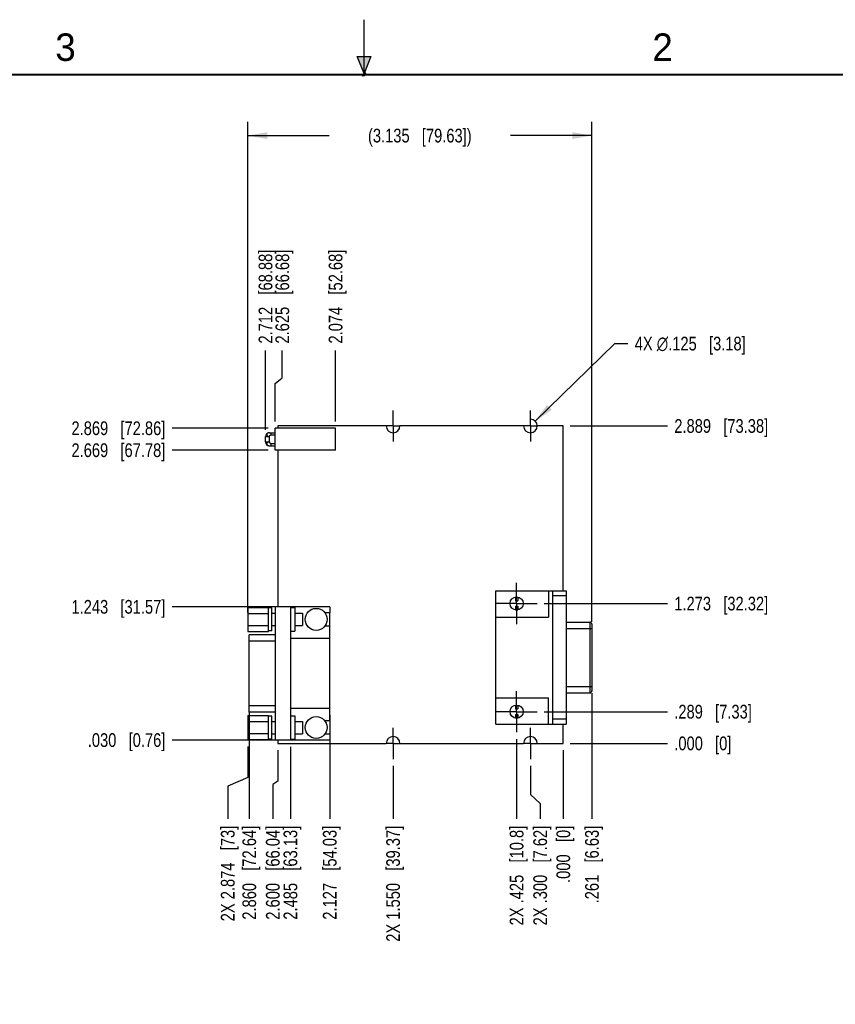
# Model space of a CAD drawing. Header units: inches. Extents: x 0 to 22, y 0 to 17.
# Tile 11 of 16: x 7.9 to 15.3, y 8 to 17. Entities that reach past the tile are written whole.
import ezdxf

# ---------------------------------------------------------------- set-up
doc = ezdxf.new("R2010")
doc.units = ezdxf.units.IN
doc.header["$LTSCALE"] = 1.21
doc.header["$MEASUREMENT"] = 0
doc.linetypes.add('CENTER', pattern=[0.6, 0.375, -0.075, 0.075, -0.075])
doc.layers.get('0').update_dxf_attribs({"linetype": 'CONTINUOUS'})
for name, color, linetype in [('02___PRT_ALL_AXES', 7, 'CONTINUOUS'), ('3_ALL_AXES', 7, 'CONTINUOUS'), ('DIMENSIONS', 7, 'CONTINUOUS')]:
    doc.layers.add(name, color=color, linetype=linetype)
doc.styles.get("Standard").update_dxf_attribs({"font": 'txt', "width": 0.8})
doc.styles.add('TEXTSTYLE_2', font='txt')
doc.dimstyles.new('DIMSTYLE_1', dxfattribs={"dimtxt": 0.125, "dimasz": 0.18, "dimexe": 0.125, "dimexo": 0.0625, "dimgap": 0.03125, "dimtad": 0, "dimtih": 1, "dimtoh": 1, "dimdec": 3, "dimzin": 4, "dimdsep": 46, "dimtxsty": 'STANDARD', "dimblk": '_FILLED', "dimblk1": '_FILLED', "dimblk2": '_FILLED', "dimcen": 0.09, "dimadec": 0, "dimazin": 0, "dimtp": 0.001, "dimtm": 0.001, "dimtfac": 1, "dimtdec": 3, "dimtofl": 0, "dimtmove": 0, "dimatfit": 3, "dimldrblk": '_FILLED', "dimfxl": 1, "dimtolj": 1, "dimtzin": 4, "dimarcsym": 0})
doc.dimstyles.new('DIMSTYLE_2', dxfattribs={"dimtxt": 0.125, "dimasz": 0.18, "dimexe": 0.125, "dimexo": 0.0625, "dimgap": 0.0625, "dimtad": 0, "dimtih": 1, "dimtoh": 1, "dimdec": 3, "dimzin": 4, "dimdsep": 46, "dimtxsty": 'STANDARD', "dimblk": '_FILLED', "dimblk1": '_FILLED', "dimblk2": '_FILLED', "dimcen": 0.09, "dimadec": 0, "dimazin": 0, "dimtp": 0.001, "dimtm": 0.001, "dimtfac": 1, "dimtdec": 3, "dimtofl": 0, "dimtmove": 0, "dimatfit": 3, "dimldrblk": '_FILLED', "dimfxl": 1, "dimtolj": 1, "dimtzin": 4, "dimarcsym": 0})
doc.dimstyles.new('DIMSTYLE_3', dxfattribs={"dimtxt": 0.125, "dimasz": 0.18, "dimexe": 0.125, "dimexo": 0.0625, "dimgap": 0.09, "dimtad": 0, "dimtih": 1, "dimtoh": 1, "dimdec": 3, "dimzin": 4, "dimdsep": 46, "dimtxsty": 'STANDARD', "dimblk": '_FILLED', "dimblk1": '_FILLED', "dimblk2": '_FILLED', "dimcen": 0.09, "dimadec": 0, "dimazin": 0, "dimtp": 0.001, "dimtm": 0.001, "dimtfac": 1, "dimtdec": 3, "dimtofl": 0, "dimtmove": 0, "dimatfit": 2, "dimldrblk": '_FILLED', "dimfxl": 1, "dimtolj": 1, "dimtzin": 4, "dimarcsym": 0})

# ---------------------------------------------------------------- blocks, each defined once
blk = doc.blocks.new('*D0')
at = {"layer": 'DIMENSIONS', "color": 2, "linetype": 'CONTINUOUS'}
blk.add_line((12.6387, 10.7014), (13.7622, 10.7014), dxfattribs=at)
at = {"layer": 'DIMENSIONS', "color": 2, "linetype": 'CONTINUOUS', "insert": (13.8247, 10.7639), "char_height": 0.125, "width": 1.125, "attachment_point": 1, "line_spacing_factor": 0.9}
blk.add_mtext('.289{\\Ftxt.shx;\\W1.000000;\\H0.125000; }[7.33]', dxfattribs=at)
blk = doc.blocks.new('_FILLED')
at = {"color": 0, "linetype": 'BYBLOCK'}
blk.add_solid([(0, 0), (-1, 0.174), (-1, -0.174)], dxfattribs=at)
blk = doc.blocks.new('*D1')
at = {"layer": 'DIMENSIONS', "color": 2, "linetype": 'CONTINUOUS'}
blk.add_line((12.8762, 10.4129), (13.7622, 10.4129), dxfattribs=at)
at = {"layer": 'DIMENSIONS', "color": 2, "linetype": 'CONTINUOUS', "insert": (13.8247, 10.4754), "char_height": 0.125, "width": 0.825, "attachment_point": 1, "line_spacing_factor": 0.9}
blk.add_mtext('.000{\\Ftxt.shx;\\W1.000000;\\H0.125000; }[0]', dxfattribs=at)
blk = doc.blocks.new('*D2')
at = {"layer": 'DIMENSIONS', "color": 2, "linetype": 'CONTINUOUS'}
blk.add_line((12.6387, 11.6854), (13.7622, 11.6854), dxfattribs=at)
at = {"layer": 'DIMENSIONS', "color": 2, "linetype": 'CONTINUOUS', "insert": (13.8247, 11.7479), "char_height": 0.125, "width": 1.325, "attachment_point": 1, "line_spacing_factor": 0.9}
blk.add_mtext('1.273{\\Ftxt.shx;\\W1.000000;\\H0.125000; }[32.32]', dxfattribs=at)
blk = doc.blocks.new('*D3')
at = {"layer": 'DIMENSIONS', "color": 2, "linetype": 'CONTINUOUS'}
blk.add_line((12.8762, 13.3019), (13.7622, 13.3019), dxfattribs=at)
at = {"layer": 'DIMENSIONS', "color": 2, "linetype": 'CONTINUOUS', "insert": (13.8247, 13.3644), "char_height": 0.125, "width": 1.325, "attachment_point": 1, "line_spacing_factor": 0.9}
blk.add_mtext('2.889{\\Ftxt.shx;\\W1.000000;\\H0.125000; }[73.38]', dxfattribs=at)
blk = doc.blocks.new('*D4')
at = {"layer": 'DIMENSIONS', "color": 2, "linetype": 'CONTINUOUS'}
for p, q in [((12.5137, 10.2074), (12.5137, 9.9471)), ((12.5137, 9.9471), (12.6032, 9.8669)), ((12.6032, 9.8669), (12.6032, 9.7254))]:
    blk.add_line(p, q, dxfattribs=at)
at = {"layer": 'DIMENSIONS', "color": 2, "linetype": 'CONTINUOUS', "insert": (12.5407, 9.6629), "char_height": 0.125, "width": 1.425, "attachment_point": 3, "rotation": 90, "line_spacing_factor": 0.9}
blk.add_mtext('2X .300{\\Ftxt.shx;\\W1.000000;\\H0.125000; }[7.62]', dxfattribs=at)
blk = doc.blocks.new('*D5')
at = {"layer": 'DIMENSIONS', "color": 2, "linetype": 'CONTINUOUS'}
blk.add_line((12.8137, 10.3504), (12.8137, 9.7254), dxfattribs=at)
at = {"layer": 'DIMENSIONS', "color": 2, "linetype": 'CONTINUOUS', "insert": (12.7512, 9.6629), "char_height": 0.125, "width": 0.825, "attachment_point": 3, "rotation": 90, "line_spacing_factor": 0.9}
blk.add_mtext('.000{\\Ftxt.shx;\\W1.000000;\\H0.125000; }[0]', dxfattribs=at)
blk = doc.blocks.new('*D6')
at = {"layer": 'DIMENSIONS', "color": 2, "linetype": 'CONTINUOUS'}
blk.add_line((12.3887, 10.4514), (12.3887, 9.7254), dxfattribs=at)
at = {"layer": 'DIMENSIONS', "color": 2, "linetype": 'CONTINUOUS', "insert": (12.3262, 9.6629), "char_height": 0.125, "width": 1.425, "attachment_point": 3, "rotation": 90, "line_spacing_factor": 0.9}
blk.add_mtext('2X .425{\\Ftxt.shx;\\W1.000000;\\H0.125000; }[10.8]', dxfattribs=at)
blk = doc.blocks.new('*D7')
at = {"layer": 'DIMENSIONS', "color": 2, "linetype": 'CONTINUOUS'}
blk.add_line((11.2637, 10.2074), (11.2637, 9.7254), dxfattribs=at)
at = {"layer": 'DIMENSIONS', "color": 2, "linetype": 'CONTINUOUS', "insert": (11.2012, 9.6629), "char_height": 0.125, "width": 1.625, "attachment_point": 3, "rotation": 90, "line_spacing_factor": 0.9}
blk.add_mtext('2X 1.550{\\Ftxt.shx;\\W1.000000;\\H0.125000; }[39.37]', dxfattribs=at)
blk = doc.blocks.new('*D8')
at = {"layer": 'DIMENSIONS', "color": 2, "linetype": 'CONTINUOUS'}
for p, q in [((9.9397, 10.3859), (9.9397, 10.1031)), ((9.9397, 10.1031), (9.7577, 10.0232)), ((9.7577, 10.0232), (9.7577, 9.7254))]:
    blk.add_line(p, q, dxfattribs=at)
at = {"layer": 'DIMENSIONS', "color": 2, "linetype": 'CONTINUOUS', "insert": (9.6952, 9.6629), "char_height": 0.125, "width": 1.325, "attachment_point": 3, "rotation": 90, "line_spacing_factor": 0.9}
blk.add_mtext('2X 2.874{\\Ftxt.shx;\\W1.000000;\\H0.125000; }[73]', dxfattribs=at)
blk = doc.blocks.new('*D9')
at = {"layer": 'DIMENSIONS', "color": 2, "linetype": 'CONTINUOUS'}
blk.add_line((9.9537, 10.6932), (9.9537, 9.7254), dxfattribs=at)
at = {"layer": 'DIMENSIONS', "color": 2, "linetype": 'CONTINUOUS', "insert": (9.8912, 9.6629), "char_height": 0.125, "width": 1.325, "attachment_point": 3, "rotation": 90, "line_spacing_factor": 0.9}
blk.add_mtext('2.860{\\Ftxt.shx;\\W1.000000;\\H0.125000; }[72.64]', dxfattribs=at)
blk = doc.blocks.new('*D10')
at = {"layer": 'DIMENSIONS', "color": 2, "linetype": 'CONTINUOUS'}
for p, q in [((10.2137, 10.3504), (10.2137, 10.0687)), ((10.2137, 10.0687), (10.1683, 10.0401)), ((10.1683, 10.0401), (10.1683, 9.7254))]:
    blk.add_line(p, q, dxfattribs=at)
at = {"layer": 'DIMENSIONS', "color": 2, "linetype": 'CONTINUOUS', "insert": (10.1058, 9.6629), "char_height": 0.125, "width": 1.325, "attachment_point": 3, "rotation": 90, "line_spacing_factor": 0.9}
blk.add_mtext('2.600{\\Ftxt.shx;\\W1.000000;\\H0.125000; }[66.04]', dxfattribs=at)
blk = doc.blocks.new('*D11')
at = {"layer": 'DIMENSIONS', "color": 2, "linetype": 'CONTINUOUS'}
blk.add_line((10.6867, 10.67), (10.6867, 9.7254), dxfattribs=at)
at = {"layer": 'DIMENSIONS', "color": 2, "linetype": 'CONTINUOUS', "insert": (10.6242, 9.6629), "char_height": 0.125, "width": 1.325, "attachment_point": 3, "rotation": 90, "line_spacing_factor": 0.9}
blk.add_mtext('2.127{\\Ftxt.shx;\\W1.000000;\\H0.125000; }[54.03]', dxfattribs=at)
blk = doc.blocks.new('*D12')
at = {"layer": 'DIMENSIONS', "color": 2, "linetype": 'CONTINUOUS'}
blk.add_line((10.3285, 10.3804), (10.3285, 9.7254), dxfattribs=at)
at = {"layer": 'DIMENSIONS', "color": 2, "linetype": 'CONTINUOUS', "insert": (10.266, 9.6629), "char_height": 0.125, "width": 1.325, "attachment_point": 3, "rotation": 90, "line_spacing_factor": 0.9}
blk.add_mtext('2.485{\\Ftxt.shx;\\W1.000000;\\H0.125000; }[63.13]', dxfattribs=at)
blk = doc.blocks.new('*D13')
at = {"layer": 'DIMENSIONS', "color": 2, "linetype": 'CONTINUOUS'}
blk.add_line((10.7397, 13.3439), (10.7397, 13.9894), dxfattribs=at)
at = {"layer": 'DIMENSIONS', "color": 2, "linetype": 'CONTINUOUS', "insert": (10.6772, 14.0519), "char_height": 0.125, "width": 1.325, "attachment_point": 1, "rotation": 90, "line_spacing_factor": 0.9}
blk.add_mtext('2.074{\\Ftxt.shx;\\W1.000000;\\H0.125000; }[52.68]', dxfattribs=at)
blk = doc.blocks.new('*D14')
at = {"layer": 'DIMENSIONS', "color": 2, "linetype": 'CONTINUOUS'}
blk.add_line((10.1017, 13.2679), (10.1017, 13.9894), dxfattribs=at)
at = {"layer": 'DIMENSIONS', "color": 2, "linetype": 'CONTINUOUS', "insert": (10.0392, 14.0519), "char_height": 0.125, "width": 1.325, "attachment_point": 1, "rotation": 90, "line_spacing_factor": 0.9}
blk.add_mtext('2.712{\\Ftxt.shx;\\W1.000000;\\H0.125000; }[68.88]', dxfattribs=at)
blk = doc.blocks.new('*D15')
at = {"layer": 'DIMENSIONS', "color": 2, "linetype": 'CONTINUOUS'}
for p, q in [((10.2548, 13.7406), (10.2548, 13.9894)), ((10.1887, 13.6894), (10.2548, 13.7406)), ((10.1887, 13.3439), (10.1887, 13.6894))]:
    blk.add_line(p, q, dxfattribs=at)
at = {"layer": 'DIMENSIONS', "color": 2, "linetype": 'CONTINUOUS', "insert": (10.1923, 14.0519), "char_height": 0.125, "width": 1.325, "attachment_point": 1, "rotation": 90, "line_spacing_factor": 0.9}
blk.add_mtext('2.625{\\Ftxt.shx;\\W1.000000;\\H0.125000; }[66.68]', dxfattribs=at)
blk = doc.blocks.new('*D16')
at = {"layer": 'DIMENSIONS', "color": 2, "linetype": 'CONTINUOUS'}
blk.add_line((10.1262, 13.2814), (9.2522, 13.2814), dxfattribs=at)
at = {"layer": 'DIMENSIONS', "color": 2, "linetype": 'CONTINUOUS', "insert": (9.1897, 13.3439), "char_height": 0.125, "width": 1.325, "attachment_point": 3, "line_spacing_factor": 0.9}
blk.add_mtext('2.869{\\Ftxt.shx;\\W1.000000;\\H0.125000; }[72.86]', dxfattribs=at)
blk = doc.blocks.new('*D17')
at = {"layer": 'DIMENSIONS', "color": 2, "linetype": 'CONTINUOUS'}
blk.add_line((10.1262, 13.0814), (9.2522, 13.0814), dxfattribs=at)
at = {"layer": 'DIMENSIONS', "color": 2, "linetype": 'CONTINUOUS', "insert": (9.1897, 13.1439), "char_height": 0.125, "width": 1.325, "attachment_point": 3, "line_spacing_factor": 0.9}
blk.add_mtext('2.669{\\Ftxt.shx;\\W1.000000;\\H0.125000; }[67.78]', dxfattribs=at)
blk = doc.blocks.new('*D18')
at = {"layer": 'DIMENSIONS', "color": 2, "linetype": 'CONTINUOUS'}
blk.add_line((10.266, 11.6559), (9.2522, 11.6559), dxfattribs=at)
at = {"layer": 'DIMENSIONS', "color": 2, "linetype": 'CONTINUOUS', "insert": (9.1897, 11.7184), "char_height": 0.125, "width": 1.325, "attachment_point": 3, "line_spacing_factor": 0.9}
blk.add_mtext('1.243{\\Ftxt.shx;\\W1.000000;\\H0.125000; }[31.57]', dxfattribs=at)
blk = doc.blocks.new('*D19')
at = {"layer": 'DIMENSIONS', "color": 2, "linetype": 'CONTINUOUS'}
blk.add_line((10.266, 10.4429), (9.2522, 10.4429), dxfattribs=at)
at = {"layer": 'DIMENSIONS', "color": 2, "linetype": 'CONTINUOUS', "insert": (9.1897, 10.5054), "char_height": 0.125, "width": 1.125, "attachment_point": 3, "line_spacing_factor": 0.9}
blk.add_mtext('.030{\\Ftxt.shx;\\W1.000000;\\H0.125000; }[0.76]', dxfattribs=at)
blk = doc.blocks.new('*D31')
at = {"layer": 'DIMENSIONS', "color": 2, "linetype": 'CONTINUOUS'}
for p, q in [((9.9397, 11.6034), (9.9397, 16.07)), ((13.0747, 11.5203), (13.0747, 16.07)), ((9.9397, 15.945), (10.6822, 15.945)), ((13.0747, 15.945), (12.3322, 15.945))]:
    blk.add_line(p, q, dxfattribs=at)
at = {"layer": 'DIMENSIONS', "color": 2, "linetype": 'CONTINUOUS', "xscale": 0.18, "yscale": 0.18, "zscale": 0.18, "rotation": 180}
blk.add_blockref('_FILLED', (9.9397, 15.945), dxfattribs=at)
at = {"layer": 'DIMENSIONS', "color": 2, "linetype": 'CONTINUOUS', "xscale": 0.18, "yscale": 0.18, "zscale": 0.18}
blk.add_blockref('_FILLED', (13.0747, 15.945), dxfattribs=at)
at = {"layer": 'DIMENSIONS', "color": 2, "linetype": 'CONTINUOUS', "insert": (11.5072, 16.0075), "char_height": 0.125, "width": 1.525, "attachment_point": 2, "line_spacing_factor": 0.9}
blk.add_mtext('(3.135{\\Ftxt.shx;\\W1.000000;\\H0.125000; }[79.63])', dxfattribs=at)
blk = doc.blocks.new('*D32')
at = {"layer": 'DIMENSIONS', "color": 2, "linetype": 'CONTINUOUS'}
blk.add_line((13.0747, 10.8685), (13.0747, 9.7254), dxfattribs=at)
at = {"layer": 'DIMENSIONS', "color": 2, "linetype": 'CONTINUOUS', "insert": (13.0122, 9.6629), "char_height": 0.125, "width": 1.125, "attachment_point": 3, "rotation": 90, "line_spacing_factor": 0.9}
blk.add_mtext('.261{\\Ftxt.shx;\\W1.000000;\\H0.125000; }[6.63]', dxfattribs=at)
blk = doc.blocks.new('*D33')
at = {"layer": 'DIMENSIONS', "color": 2, "linetype": 'CONTINUOUS'}
for p, q in [((12.5585, 13.3455), (13.2845, 14.0519)), ((13.2845, 14.0519), (13.402, 14.0519))]:
    blk.add_line(p, q, dxfattribs=at)
at = {"layer": 'DIMENSIONS', "color": 2, "linetype": 'CONTINUOUS', "xscale": 0.18, "yscale": 0.18, "zscale": 0.18, "rotation": 224.21636331}
blk.add_blockref('_FILLED', (12.5585, 13.3455), dxfattribs=at)
at = {"layer": 'DIMENSIONS', "color": 2, "linetype": 'CONTINUOUS', "insert": (13.4645, 14.1144), "char_height": 0.125, "width": 1.591667, "attachment_point": 1, "line_spacing_factor": 0.9}
blk.add_mtext('4X \\Fgdt;{\\Fgdt;n}\\Ftxt;.125{\\Ftxt.shx;\\W1.000000;\\H0.125000; }[3.18]', dxfattribs=at)

msp = doc.modelspace()

# ---------------------------------------------------------------- hatches: boundary and pattern name
at = {"linetype": 'CONTINUOUS'}
msp.add_hatch(color=2, dxfattribs=at).paths.add_polyline_path([(11, 16.51), (10.9375, 16.6663), (11.0625, 16.6663)])

# ---------------------------------------------------------------- linework, layer by layer
at = {"color": 2, "linetype": 'CONTINUOUS'}
for p, q in [((11, 16.485), (11, 17)), ((11, 16.51), (10.9375, 16.6663)), ((10.9375, 16.6663), (11.0625, 16.6663)), ((11.0625, 16.6663), (11, 16.51)), ((11.015, 16.515), (10.985, 16.485)), ((10.985, 16.485), (11, 16.515)), ((11, 16.485), (11.015, 16.515))]:
    msp.add_line(p, q, dxfattribs=at)
at = {"color": 7, "linetype": 'CONTINUOUS'}
for p, q in [((10.1887, 13.0814), (10.1887, 13.2814)), ((10.7397, 13.2814), (10.1887, 13.2814)), ((10.2137, 13.3019), (10.2137, 13.2814)), ((10.7397, 13.0814), (10.7397, 13.2814)), ((12.8137, 11.8004), (12.8137, 13.3019)), ((10.1017, 13.1574), (10.1017, 13.2054)), ((10.1017, 13.2054), (10.1367, 13.2054)), ((10.1367, 13.2404), (10.1887, 13.2404)), ((10.1367, 13.1574), (10.1367, 13.2054)), ((10.1517, 13.2404), (10.1517, 13.2204)), ((10.1517, 13.2204), (10.1887, 13.2204)), ((10.1017, 13.1574), (10.1367, 13.1574)), ((10.1367, 13.1224), (10.1887, 13.1224)), ((10.1517, 13.1424), (10.1517, 13.1224)), ((10.1517, 13.1424), (10.1887, 13.1424)), ((10.7397, 13.0814), (10.1887, 13.0814)), ((10.2137, 13.0814), (10.2137, 11.6559)), ((12.2002, 11.8004), (12.8387, 11.8004)), ((12.2002, 10.5874), (12.2002, 11.8004)), ((12.3787, 11.7448), (12.3787, 11.7109)), ((12.3787, 11.7429), (12.3987, 11.7429)), ((12.3987, 11.7448), (12.3987, 11.7109)), ((12.6787, 11.8004), (12.6787, 11.5604)), ((12.7187, 10.5874), (12.7187, 11.8004)), ((12.8387, 11.7554), (12.7187, 11.7554)), ((12.8387, 11.8004), (12.8387, 10.5874)), ((10.1887, 11.6559), (10.1887, 10.4429)), ((10.6867, 11.6559), (10.1887, 11.6559)), ((10.3285, 11.6559), (10.3285, 10.4429)), ((10.6867, 11.6559), (10.6867, 11.6022)), ((12.3787, 11.7109), (12.3987, 11.7109)), ((12.3787, 11.6609), (12.3987, 11.6609)), ((12.3787, 11.6609), (12.3787, 11.627)), ((12.3987, 11.6609), (12.3987, 11.627)), ((9.9397, 11.6495), (9.9397, 11.4324)), ((9.9397, 11.6495), (10.1277, 11.6495)), ((9.9397, 11.5952), (10.1277, 11.5952)), ((10.1277, 11.6495), (10.1277, 11.6449)), ((10.1277, 11.4324), (10.1277, 11.6449)), ((10.1587, 11.4364), (10.1587, 11.6454)), ((10.1587, 11.5969), (10.1887, 11.5969)), ((10.3285, 11.6488), (10.3685, 11.6488)), ((10.3685, 11.6488), (10.3685, 11.4338)), ((10.3685, 11.5969), (10.4397, 11.5969)), ((10.4397, 11.5969), (10.4397, 11.4849)), ((10.6867, 11.6022), (10.6429, 11.6022)), ((10.6865, 11.4805), (10.6865, 11.6022)), ((12.3787, 11.6289), (12.3987, 11.6289)), ((9.9397, 11.4866), (10.1277, 11.4866)), ((10.1587, 11.4849), (10.1887, 11.4849)), ((10.3685, 11.4849), (10.4397, 11.4849)), ((10.6867, 11.4805), (10.6429, 11.4805)), ((10.6867, 10.6183), (10.6867, 11.4805)), ((12.2002, 11.5604), (12.6787, 11.5604)), ((13.0547, 11.5168), (13.0547, 10.872)), ((13.0747, 11.4968), (13.0747, 10.892)), ((9.9397, 11.4324), (10.1277, 11.4324)), ((9.9537, 10.6967), (9.9537, 11.4022)), ((10.1887, 11.4022), (9.9537, 11.4022)), ((10.3285, 11.4338), (10.3685, 11.4338)), ((12.8387, 11.4578), (13.0747, 11.4578)), ((10.1887, 11.3431), (9.9537, 11.3431)), ((10.6867, 11.3663), (10.3285, 11.3663)), ((12.8387, 10.931), (13.0747, 10.931)), ((10.1887, 10.7557), (9.9537, 10.7557)), ((12.2002, 10.8274), (12.6787, 10.8274)), ((12.3787, 10.7608), (12.3787, 10.7269)), ((12.3787, 10.7589), (12.3987, 10.7589)), ((12.3987, 10.7608), (12.3987, 10.7269)), ((12.6787, 10.5874), (12.6787, 10.8274)), ((9.9397, 10.6655), (9.9397, 10.4484)), ((9.9397, 10.6655), (10.1277, 10.6655)), ((10.1887, 10.6967), (9.9537, 10.6967)), ((10.1277, 10.6655), (10.1277, 10.6609)), ((10.3285, 10.7325), (10.6867, 10.7325)), ((10.3285, 10.665), (10.3685, 10.665)), ((10.3685, 10.665), (10.3685, 10.45)), ((12.3787, 10.7269), (12.3987, 10.7269)), ((12.3787, 10.6769), (12.3987, 10.6769)), ((12.3787, 10.6769), (12.3787, 10.643)), ((12.3987, 10.6769), (12.3987, 10.643)), ((9.9397, 10.6112), (10.1277, 10.6112)), ((10.1277, 10.4484), (10.1277, 10.6609)), ((10.1587, 10.4524), (10.1587, 10.6614)), ((10.1587, 10.6129), (10.1887, 10.6129)), ((10.3685, 10.6129), (10.4397, 10.6129)), ((10.4397, 10.6129), (10.4397, 10.5009)), ((10.6867, 10.6183), (10.6429, 10.6183)), ((10.6865, 10.6183), (10.6865, 10.4967)), ((12.2002, 10.5874), (12.8387, 10.5874)), ((12.3787, 10.6449), (12.3987, 10.6449)), ((12.8387, 10.6324), (12.7187, 10.6324)), ((12.8137, 10.4129), (12.8137, 10.5874)), ((9.9397, 10.5026), (10.1277, 10.5026)), ((10.1587, 10.5009), (10.1887, 10.5009)), ((10.3685, 10.5009), (10.4397, 10.5009)), ((10.6867, 10.4967), (10.6429, 10.4967)), ((10.6867, 10.4967), (10.6867, 10.4429)), ((9.9397, 10.4484), (10.1277, 10.4484)), ((10.6867, 10.4429), (10.1887, 10.4429)), ((10.2137, 10.4429), (10.2137, 10.4129)), ((10.3285, 10.45), (10.3685, 10.45))]:
    msp.add_line(p, q, dxfattribs=at)
at = {"color": 7, "linetype": 'CONTINUOUS', "const_width": 0.02}
msp.add_lwpolyline([(21.5, 16.5), (0.5, 16.5)], dxfattribs=at)
at = {"color": 7, "linetype": 'CONTINUOUS'}
for centre in [(10.5635, 11.5413), (10.5635, 10.5575)]:
    msp.add_circle(centre, 0.1, dxfattribs=at)
for centre, radius, start, end in [((10.1367, 13.2054), 0.035, 90, 180), ((10.1367, 13.1574), 0.035, 180, 270), ((13.0547, 11.4968), 0.02, 0, 90), ((13.0547, 10.892), 0.02, 270, 360)]:
    msp.add_arc(centre, radius, start, end, dxfattribs=at)
for centre, start_param, end_param in [((10.1277, 11.5409), 1.474956, 1.570796), ((10.1587, 11.5409), 1.570796, 1.618662), ((10.1277, 10.5569), 1.474956, 1.570796), ((10.1587, 10.5569), 1.570796, 1.618662)]:
    msp.add_ellipse(centre, major_axis=(0.324, 0), ratio=0.322581, start_param=start_param, end_param=end_param, dxfattribs=at)
for points, knots in [([(10.1367, 13.2404), (10.1359, 13.2404), (10.1343, 13.2404), (10.1312, 13.24), (10.1281, 13.2394), (10.1252, 13.2384), (10.1231, 13.2375), (10.1212, 13.2365), (10.1194, 13.2354), (10.1178, 13.2341), (10.1164, 13.2328), (10.1152, 13.2313), (10.1143, 13.23), (10.1137, 13.229), (10.1133, 13.2282), (10.113, 13.2273), (10.1126, 13.2262), (10.1123, 13.2248), (10.1122, 13.2231), (10.1123, 13.2214), (10.1126, 13.22), (10.113, 13.2189), (10.1133, 13.2181), (10.1137, 13.2172), (10.1143, 13.2162), (10.115, 13.2152), (10.1158, 13.2142), (10.1166, 13.2132), (10.1178, 13.212), (10.1194, 13.2107), (10.1212, 13.2095), (10.1231, 13.2085), (10.1252, 13.2076), (10.1273, 13.2069), (10.1296, 13.2062), (10.1327, 13.2056), (10.1351, 13.2054), (10.1367, 13.2054)], [0, 0, 0, 0, 0.036281, 0.072423, 0.143408, 0.177992, 0.211801, 0.244673, 0.276423, 0.306963, 0.336496, 0.365293, 0.393429, 0.407197, 0.420737, 0.434039, 0.447131, 0.472918, 0.498593, 0.524483, 0.55064, 0.563846, 0.577159, 0.590621, 0.604277, 0.632278, 0.64667, 0.661327, 0.691396, 0.722465, 0.754548, 0.787609, 0.821549, 0.856249, 0.891607, 0.927501, 1, 1, 1, 1]), ([(10.1367, 13.2054), (10.1367, 13.2059), (10.1368, 13.2068), (10.1371, 13.2081), (10.1375, 13.2095), (10.1383, 13.2113), (10.1396, 13.2134), (10.1415, 13.2157), (10.1438, 13.2176), (10.1459, 13.2189), (10.1477, 13.2197), (10.149, 13.2201), (10.1504, 13.2204), (10.1513, 13.2204), (10.1517, 13.2204)], [0, 0, 0, 0, 0.058854, 0.118788, 0.179969, 0.242399, 0.370296, 0.500659, 0.63087, 0.758358, 0.820537, 0.881477, 0.941223, 1, 1, 1, 1]), ([(10.1367, 13.1574), (10.1359, 13.1574), (10.1343, 13.1573), (10.1319, 13.157), (10.1296, 13.1566), (10.1273, 13.156), (10.1252, 13.1552), (10.1231, 13.1543), (10.1212, 13.1533), (10.1194, 13.1521), (10.1178, 13.1508), (10.1166, 13.1496), (10.1158, 13.1486), (10.1152, 13.1479), (10.1146, 13.1471), (10.1141, 13.1464), (10.1137, 13.1456), (10.1133, 13.1448), (10.113, 13.144), (10.1126, 13.1428), (10.1123, 13.1414), (10.1122, 13.1397), (10.1123, 13.138), (10.1126, 13.1366), (10.113, 13.1355), (10.1134, 13.1344), (10.1141, 13.133), (10.1151, 13.1315), (10.1164, 13.13), (10.1178, 13.1287), (10.1194, 13.1274), (10.1212, 13.1263), (10.1231, 13.1253), (10.1252, 13.1244), (10.1281, 13.1234), (10.1312, 13.1228), (10.1343, 13.1225), (10.1359, 13.1224), (10.1367, 13.1224)], [0, 0, 0, 0, 0.036327, 0.072536, 0.1084, 0.143752, 0.178463, 0.212415, 0.245478, 0.277557, 0.308631, 0.338719, 0.353385, 0.367782, 0.381907, 0.395776, 0.409412, 0.422853, 0.43615, 0.449348, 0.475514, 0.501433, 0.527133, 0.552928, 0.56601, 0.579294, 0.606525, 0.634607, 0.663418, 0.693024, 0.72364, 0.755418, 0.788276, 0.822051, 0.856599, 0.927548, 0.963701, 1, 1, 1, 1]), ([(10.1367, 13.1574), (10.1368, 13.1565), (10.137, 13.1551), (10.1376, 13.1533), (10.1383, 13.1516), (10.1396, 13.1494), (10.1416, 13.1472), (10.1438, 13.1452), (10.1459, 13.1439), (10.1477, 13.1432), (10.149, 13.1427), (10.1504, 13.1425), (10.1513, 13.1424), (10.1517, 13.1424)], [0, 0, 0, 0, 0.119064, 0.180538, 0.243232, 0.371457, 0.501815, 0.631727, 0.758766, 0.820731, 0.881506, 0.941175, 1, 1, 1, 1])]:
    msp.add_open_spline(points, degree=3, knots=knots, dxfattribs=at)
at = {"layer": '02___PRT_ALL_AXES', "color": 7, "linetype": 'CENTER'}
for p, q in [((11.2637, 13.3019), (11.2637, 13.4425)), ((12.5137, 13.3019), (12.5137, 13.4425)), ((11.2637, 13.3019), (11.2012, 13.3019)), ((11.2637, 13.3019), (11.2637, 13.1613)), ((11.2637, 13.3019), (11.3262, 13.3019)), ((12.5137, 13.3019), (12.4512, 13.3019)), ((12.5137, 13.3019), (12.5137, 13.1613)), ((12.5137, 13.3019), (12.5762, 13.3019)), ((12.3887, 11.6854), (12.3887, 11.8729)), ((12.3887, 11.6854), (12.2012, 11.6854)), ((12.3887, 11.6854), (12.5762, 11.6854)), ((12.3887, 11.6854), (12.3887, 11.4979)), ((12.3887, 10.7014), (12.3887, 10.8889)), ((12.3887, 10.7014), (12.2012, 10.7014)), ((12.3887, 10.7014), (12.5762, 10.7014)), ((12.3887, 10.7014), (12.3887, 10.5139)), ((11.2637, 10.4129), (11.2637, 10.5559)), ((12.5137, 10.4129), (12.5137, 10.5559)), ((11.2637, 10.4129), (11.2012, 10.4129)), ((11.2637, 10.4129), (11.3262, 10.4129)), ((11.2637, 10.4129), (11.2637, 10.2699)), ((12.5137, 10.4129), (12.4512, 10.4129)), ((12.5137, 10.4129), (12.5762, 10.4129)), ((12.5137, 10.4129), (12.5137, 10.2699))]:
    msp.add_line(p, q, dxfattribs=at)
at = {"layer": '02___PRT_ALL_AXES', "color": 7, "linetype": 'CONTINUOUS'}
for p, q in [((11.2012, 13.3019), (10.2137, 13.3019)), ((12.4512, 13.3019), (11.3262, 13.3019)), ((12.8137, 13.3019), (12.5762, 13.3019)), ((12.8387, 11.5168), (13.0547, 11.5168)), ((12.8387, 10.872), (13.0547, 10.872)), ((10.2137, 10.4129), (11.2012, 10.4129)), ((11.3262, 10.4129), (12.4512, 10.4129)), ((12.5762, 10.4129), (12.8137, 10.4129))]:
    msp.add_line(p, q, dxfattribs=at)
for centre in [(12.3887, 11.6859), (12.3887, 10.7019)]:
    msp.add_circle(centre, 0.06, dxfattribs=at)
for centre, start, end in [((11.2637, 13.3019), 180, 360), ((12.5137, 13.3019), 180, 360), ((11.2637, 10.4129), 0, 180), ((12.5137, 10.4129), 0, 180)]:
    msp.add_arc(centre, 0.0625, start, end, dxfattribs=at)
at = {"layer": '3_ALL_AXES', "color": 7, "linetype": 'CONTINUOUS'}
for p, q in [((10.1587, 11.4364), (10.1277, 11.4364)), ((10.1587, 10.4524), (10.1277, 10.4524))]:
    msp.add_line(p, q, dxfattribs=at)
at = {"layer": 'DIMENSIONS', "color": 2, "linetype": 'CONTINUOUS'}
msp.add_arc((12.5137, 13.3019), 0.0625, 0, 89.21636, dxfattribs=at)

# ---------------------------------------------------------------- texts
at = {"color": 2, "linetype": 'CONTINUOUS', "char_height": 0.25, "width": 0.25, "attachment_point": 1, "line_spacing_factor": 0.9, "style": 'TEXTSTYLE_2'}
for s, insert in [('3', (8.1875, 16.875)), ('2', (13.625, 16.875))]:
    msp.add_mtext(s, dxfattribs=dict(at, insert=insert))

# ---------------------------------------------------------------- dimensions: what is measured, and where the dimension line sits
at = {"layer": 'DIMENSIONS', "color": 2, "linetype": 'CONTINUOUS'}
dim = msp.add_linear_dim(base=(9.9397, 15.945), p1=(13.0747, 11.4578), p2=(9.9397, 11.5409), angle=180, text='(<>)', dimstyle='DIMSTYLE_2', dxfattribs=at)
dim.commit()
dim.dimension.update_dxf_attribs({"geometry": '*D31', "text_midpoint": (11.5072, 15.945), "dimtype": 160})
for feature_location, offset, dtype, origin, picture, middle in [((10.1017, 13.2679), (0, 0.7215), 1, (12.8137, 13.2054), '*D14', (10.1017, 14.7144)), ((10.1887197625, 13.3439128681), (0.066057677, 0.6455), 0, (12.8137197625, 13.2814128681), '*D15', (10.2547774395, 14.7144128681)), ((10.7397, 13.3439), (0, 0.6455), 1, (12.8137, 13.2814), '*D13', (10.7397, 14.7144)), ((10.1262197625, 13.2814128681), (-0.874, 0), 0, (10.1887197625, 10.4129128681), '*D16', (8.5272197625, 13.2814128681)), ((12.8762, 13.3019), (0.886, 0), 0, (12.8137, 10.4129), '*D3', (14.4872, 13.3019)), ((10.1262197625, 13.0814128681), (-0.874, 0), 0, (10.1887197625, 10.4129128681), '*D17', (8.5272197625, 13.0814128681)), ((12.6387197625, 11.6854128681), (1.1235, 0), 0, (12.5762197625, 10.4129128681), '*D2', (14.4872197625, 11.6854128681)), ((10.266, 11.6559), (-1.0138, 0), 0, (10.3285, 10.4129), '*D18', (8.5272, 11.6559)), ((13.0747, 10.8685), (0, -1.1431), 1, (12.8137, 10.931), '*D32', (13.0747, 9.1004)), ((9.9537, 10.6932), (0, -0.9678), 1, (12.8137, 10.7557), '*D9', (9.9537, 9.0004)), ((12.6387197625, 10.7014128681), (1.1235, 0), 0, (12.8137197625, 10.4129128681), '*D0', (14.3872197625, 10.7014128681)), ((10.6867, 10.67), (0, -0.9446), 1, (12.8137, 10.7325), '*D11', (10.6867, 9.0004)), ((10.266, 10.4429), (-1.0138, 0), 0, (10.3285, 10.4129), '*D19', (8.6272, 10.4429)), ((10.2137197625, 10.3504128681), (-0.0454433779, -0.625), 0, (12.8137197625, 10.4129128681), '*D10', (10.1682763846, 9.0004128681)), ((10.3285, 10.3804), (0, -0.655), 1, (12.8137, 10.4429), '*D12', (10.3285, 9.0004)), ((12.8137197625, 10.3504128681), (0, -0.625), 1, (12.8137197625, 10.4129128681), '*D5', (12.8137197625, 9.2504128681)), ((12.8762197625, 10.4129128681), (0.886, 0), 0, (12.8137197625, 10.4129128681), '*D1', (14.2372197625, 10.4129128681))]:
    dim = msp.add_ordinate_dim(feature_location=feature_location, offset=offset, dtype=dtype, origin=origin, dimstyle='DIMSTYLE_1', dxfattribs=at)
    dim.commit()
    dim.dimension.update_dxf_attribs({"geometry": picture, "text_midpoint": middle})
dim = msp.add_diameter_dim_2p(p1=(12.5585, 13.3455), p2=(12.4689, 13.2583), text='4X %%c<>', dimstyle='DIMSTYLE_3', override={"dimpost": '<>'}, dxfattribs=at)
dim.commit()
dim.dimension.update_dxf_attribs({"geometry": '*D33', "text_midpoint": (14.2604, 14.0519), "dimtype": 163})
for feature_location, offset, dtype, origin, picture, middle in [((12.3887, 10.4514), (0, -0.726), 1, (12.8137, 10.5139), '*D6', (12.3887, 8.9504)), ((9.9397197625, 10.3858710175), (-0.1820446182, -0.6604581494), 0, (12.8137197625, 10.4483710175), '*D8', (9.7576751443, 9.0004128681)), ((12.5137197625, 10.2074128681), (0.0894455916, -0.482), 0, (12.8137197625, 10.4129128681), '*D4', (12.6031653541, 8.9504128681)), ((11.2637, 10.2074), (0, -0.482), 1, (12.8137, 10.2699), '*D7', (11.2637, 8.8504))]:
    dim = msp.add_ordinate_dim(feature_location=feature_location, offset=offset, dtype=dtype, origin=origin, text='2X <>', dimstyle='DIMSTYLE_1', dxfattribs=at)
    dim.commit()
    dim.dimension.update_dxf_attribs({"geometry": picture, "text_midpoint": middle})

doc.saveas('drawing.dxf')
